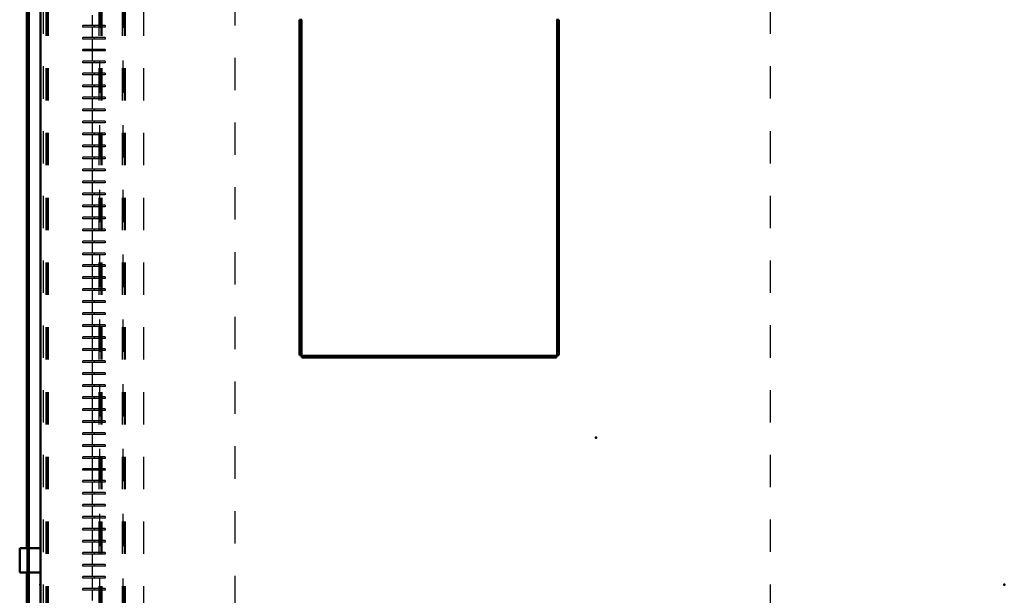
# Model space of a CAD drawing. Header units: inches. Extents: x -30.4 to 30.2, y -6.6 to 60.3.
# Tile 2 of 4: x -30.4 to 0, y 27 to 44.7. Entities that reach past the tile are written whole.
import ezdxf

# ---------------------------------------------------------------- set-up
doc = ezdxf.new("R2010")
doc.units = ezdxf.units.IN
doc.header["$MEASUREMENT"] = 0
doc.linetypes.add('Dashed', pattern=[2, 1, -1])
for name, color, linetype, lineweight in [('2d ConnectionPoints', 7, 'Continuous', 50), ('AM_0', 7, 'Continuous', 50), ('AM_4', 3, 'Continuous', 25), ('AM_9', 6, 'Dashed', 25)]:
    doc.layers.add(name, color=color, linetype=linetype, lineweight=lineweight)

msp = doc.modelspace()

# ---------------------------------------------------------------- linework, layer by layer
at = {"layer": '2d ConnectionPoints'}
for p in [(-12.607, 31.835), (-29.763, 27.3), (0, 27.3)]:
    msp.add_point(p, dxfattribs=at)
at = {"layer": 'AM_0'}
for p, q in [((-29.764, 53.572), (-29.764, 4.492)), ((-30.181, 53.25), (-30.181, 28.425)), ((-30.147, 53.25), (-30.147, 28.425)), ((-21.693, 44.747), (-21.76, 44.747)), ((-21.76, 44.747), (-21.76, 34.383)), ((-21.726, 44.747), (-21.726, 34.383)), ((-13.828, 44.747), (-13.76, 44.747)), ((-13.794, 44.747), (-13.794, 34.383)), ((-13.76, 44.747), (-13.76, 34.383)), ((-21.693, 34.383), (-21.76, 34.383)), ((-21.692, 34.315), (-21.692, 34.382)), ((-13.828, 34.383), (-13.76, 34.383)), ((-13.828, 34.315), (-13.828, 34.382)), ((-13.828, 34.349), (-21.692, 34.349)), ((-13.828, 34.315), (-21.692, 34.315)), ((-30.404, 28.425), (-29.764, 28.425)), ((-30.404, 28.425), (-30.404, 27.675)), ((-30.404, 27.675), (-29.764, 27.675)), ((-30.181, 27.675), (-30.181, 0)), ((-30.147, 27.675), (-30.147, 4.492))]:
    msp.add_line(p, q, dxfattribs=at)
at = {"layer": 'AM_4'}
for p, q in [((-30.113, 53.25), (-30.113, 28.425)), ((-21.693, 44.747), (-21.693, 34.383)), ((-13.827, 44.747), (-13.827, 34.383)), ((-13.828, 34.382), (-21.692, 34.382)), ((-30.113, 27.675), (-30.113, 4.492))]:
    msp.add_line(p, q, dxfattribs=at)
at = {"layer": 'AM_9'}
for p, q in [((-23.761, 53.573), (-23.761, 6)), ((-29.683, 53.308), (-29.683, 4.492)), ((-29.596, 53.25), (-29.596, 6)), ((-29.562, 53.25), (-29.562, 6)), ((-29.528, 53.25), (-29.528, 6)), ((-27.964, 53.25), (-27.964, 4.492)), ((-27.93, 4.492), (-27.93, 53.25)), ((-27.896, 53.25), (-27.896, 4.492)), ((-27.862, 53.25), (-27.862, 6)), ((-27.244, 53.25), (-27.244, 6)), ((-27.21, 4.492), (-27.21, 53.25)), ((-27.176, 53.25), (-27.176, 4.492)), ((-27.142, 53.25), (-27.142, 4.492)), ((-26.585, 53.25), (-26.585, 4.492)), ((-7.228, 53.31), (-7.228, 4.578)), ((-28.161, 44.891), (-28.161, 44.572)), ((-27.764, 44.572), (-28.449, 44.572)), ((-28.449, 44.521), (-28.449, 44.572)), ((-27.764, 44.521), (-28.449, 44.521)), ((-28.161, 44.521), (-28.161, 44.202)), ((-28.101, 44.572), (-28.101, 44.521)), ((-27.764, 44.572), (-27.764, 44.521)), ((-28.449, 44.151), (-28.449, 44.202)), ((-27.764, 44.202), (-28.449, 44.202)), ((-27.764, 44.151), (-28.449, 44.151)), ((-28.161, 44.151), (-28.161, 43.832)), ((-28.101, 44.202), (-28.101, 44.151)), ((-27.764, 44.202), (-27.764, 44.151)), ((-27.764, 43.832), (-28.449, 43.832)), ((-28.449, 43.781), (-28.449, 43.832)), ((-28.101, 43.832), (-28.101, 43.781)), ((-27.764, 43.832), (-27.764, 43.781)), ((-27.764, 43.781), (-28.449, 43.781)), ((-28.161, 43.781), (-28.161, 43.462)), ((-28.449, 43.411), (-28.449, 43.462)), ((-27.764, 43.462), (-28.449, 43.462)), ((-27.764, 43.411), (-28.449, 43.411)), ((-28.161, 43.411), (-28.161, 43.092)), ((-28.101, 43.462), (-28.101, 43.411)), ((-27.764, 43.462), (-27.764, 43.411)), ((-27.764, 43.092), (-28.449, 43.092)), ((-28.449, 43.041), (-28.449, 43.092)), ((-27.764, 43.041), (-28.449, 43.041)), ((-28.161, 43.041), (-28.161, 42.722)), ((-28.101, 43.092), (-28.101, 43.041)), ((-27.764, 43.092), (-27.764, 43.041)), ((-27.764, 42.722), (-28.449, 42.722)), ((-28.449, 42.671), (-28.449, 42.722)), ((-27.764, 42.671), (-28.449, 42.671)), ((-28.161, 42.671), (-28.161, 42.352)), ((-28.101, 42.722), (-28.101, 42.671)), ((-27.764, 42.722), (-27.764, 42.671)), ((-28.449, 42.301), (-28.449, 42.352)), ((-27.764, 42.352), (-28.449, 42.352)), ((-27.764, 42.301), (-28.449, 42.301)), ((-28.161, 42.301), (-28.161, 41.982)), ((-28.101, 42.352), (-28.101, 42.301)), ((-27.764, 42.352), (-27.764, 42.301)), ((-28.449, 41.931), (-28.449, 41.982)), ((-27.764, 41.982), (-28.449, 41.982)), ((-28.101, 41.982), (-28.101, 41.931)), ((-27.764, 41.982), (-27.764, 41.931)), ((-27.764, 41.931), (-28.449, 41.931)), ((-28.161, 41.931), (-28.161, 41.612)), ((-28.449, 41.561), (-28.449, 41.612)), ((-27.764, 41.612), (-28.449, 41.612)), ((-27.764, 41.561), (-28.449, 41.561)), ((-28.161, 41.561), (-28.161, 41.242)), ((-28.101, 41.612), (-28.101, 41.561)), ((-27.764, 41.612), (-27.764, 41.561)), ((-28.449, 41.191), (-28.449, 41.242)), ((-27.764, 41.242), (-28.449, 41.242)), ((-27.764, 41.191), (-28.449, 41.191)), ((-28.161, 41.191), (-28.161, 40.872)), ((-28.101, 41.242), (-28.101, 41.191)), ((-27.764, 41.242), (-27.764, 41.191)), ((-27.764, 40.872), (-28.449, 40.872)), ((-28.449, 40.821), (-28.449, 40.872)), ((-27.764, 40.821), (-28.449, 40.821)), ((-28.161, 40.821), (-28.161, 40.502)), ((-28.101, 40.872), (-28.101, 40.821)), ((-27.764, 40.872), (-27.764, 40.821)), ((-28.449, 40.451), (-28.449, 40.502)), ((-27.764, 40.502), (-28.449, 40.502)), ((-27.764, 40.451), (-28.449, 40.451)), ((-28.161, 40.451), (-28.161, 40.132)), ((-28.101, 40.502), (-28.101, 40.451)), ((-27.764, 40.502), (-27.764, 40.451)), ((-28.449, 40.081), (-28.449, 40.132)), ((-27.764, 40.132), (-28.449, 40.132)), ((-27.764, 40.081), (-28.449, 40.081)), ((-28.161, 40.081), (-28.161, 39.762)), ((-28.101, 40.132), (-28.101, 40.081)), ((-27.764, 40.132), (-27.764, 40.081)), ((-28.449, 39.711), (-28.449, 39.762)), ((-27.764, 39.762), (-28.449, 39.762)), ((-27.764, 39.711), (-28.449, 39.711)), ((-28.161, 39.711), (-28.161, 39.392)), ((-28.101, 39.762), (-28.101, 39.711)), ((-27.764, 39.762), (-27.764, 39.711)), ((-28.449, 39.341), (-28.449, 39.392)), ((-27.764, 39.392), (-28.449, 39.392)), ((-27.764, 39.341), (-28.449, 39.341)), ((-28.161, 39.341), (-28.161, 39.022)), ((-28.101, 39.392), (-28.101, 39.341)), ((-27.764, 39.392), (-27.764, 39.341)), ((-27.764, 39.022), (-28.449, 39.022)), ((-28.449, 38.971), (-28.449, 39.022)), ((-27.764, 38.971), (-28.449, 38.971)), ((-28.161, 38.971), (-28.161, 38.652)), ((-28.101, 39.022), (-28.101, 38.971)), ((-27.764, 39.022), (-27.764, 38.971)), ((-27.764, 38.652), (-28.449, 38.652)), ((-28.449, 38.601), (-28.449, 38.652)), ((-28.101, 38.652), (-28.101, 38.601)), ((-27.764, 38.652), (-27.764, 38.601)), ((-27.764, 38.601), (-28.449, 38.601)), ((-28.161, 38.601), (-28.161, 38.282)), ((-27.764, 38.282), (-28.449, 38.282)), ((-28.449, 38.231), (-28.449, 38.282)), ((-27.764, 38.231), (-28.449, 38.231)), ((-28.161, 38.231), (-28.161, 37.912)), ((-28.101, 38.282), (-28.101, 38.231)), ((-27.764, 38.282), (-27.764, 38.231)), ((-27.764, 37.912), (-28.449, 37.912)), ((-28.449, 37.861), (-28.449, 37.912)), ((-27.764, 37.861), (-28.449, 37.861)), ((-28.161, 37.861), (-28.161, 37.542)), ((-28.101, 37.912), (-28.101, 37.861)), ((-27.764, 37.912), (-27.764, 37.861)), ((-28.449, 37.491), (-28.449, 37.542)), ((-27.764, 37.542), (-28.449, 37.542)), ((-27.764, 37.491), (-28.449, 37.491)), ((-28.161, 37.491), (-28.161, 37.172)), ((-28.101, 37.542), (-28.101, 37.491)), ((-27.764, 37.542), (-27.764, 37.491)), ((-28.449, 37.121), (-28.449, 37.172)), ((-27.764, 37.172), (-28.449, 37.172)), ((-27.764, 37.121), (-28.449, 37.121)), ((-28.161, 37.121), (-28.161, 36.802)), ((-28.101, 37.172), (-28.101, 37.121)), ((-27.764, 37.172), (-27.764, 37.121)), ((-27.764, 36.802), (-28.449, 36.802)), ((-28.449, 36.751), (-28.449, 36.802)), ((-28.101, 36.802), (-28.101, 36.751)), ((-27.764, 36.802), (-27.764, 36.751)), ((-27.764, 36.751), (-28.449, 36.751)), ((-28.161, 36.751), (-28.161, 36.432)), ((-27.764, 36.432), (-28.449, 36.432)), ((-28.449, 36.381), (-28.449, 36.432)), ((-27.764, 36.381), (-28.449, 36.381)), ((-28.161, 36.381), (-28.161, 36.062)), ((-28.101, 36.432), (-28.101, 36.381)), ((-27.764, 36.432), (-27.764, 36.381)), ((-28.449, 36.011), (-28.449, 36.062)), ((-27.764, 36.062), (-28.449, 36.062)), ((-27.764, 36.011), (-28.449, 36.011)), ((-28.161, 36.011), (-28.161, 35.692)), ((-28.101, 36.062), (-28.101, 36.011)), ((-27.764, 36.062), (-27.764, 36.011)), ((-28.449, 35.641), (-28.449, 35.692)), ((-27.764, 35.692), (-28.449, 35.692)), ((-27.764, 35.641), (-28.449, 35.641)), ((-28.161, 35.641), (-28.161, 35.322)), ((-28.101, 35.692), (-28.101, 35.641)), ((-27.764, 35.692), (-27.764, 35.641)), ((-28.449, 35.271), (-28.449, 35.322)), ((-27.764, 35.322), (-28.449, 35.322)), ((-27.764, 35.271), (-28.449, 35.271)), ((-28.161, 35.271), (-28.161, 34.952)), ((-28.101, 35.322), (-28.101, 35.271)), ((-27.764, 35.322), (-27.764, 35.271)), ((-28.449, 34.901), (-28.449, 34.952)), ((-27.764, 34.952), (-28.449, 34.952)), ((-27.764, 34.901), (-28.449, 34.901)), ((-28.161, 34.901), (-28.161, 34.582)), ((-28.101, 34.952), (-28.101, 34.901)), ((-27.764, 34.952), (-27.764, 34.901)), ((-28.449, 34.531), (-28.449, 34.582)), ((-27.764, 34.582), (-28.449, 34.582)), ((-27.764, 34.531), (-28.449, 34.531)), ((-28.161, 34.531), (-28.161, 34.212)), ((-28.101, 34.582), (-28.101, 34.531)), ((-27.764, 34.582), (-27.764, 34.531)), ((-28.449, 34.161), (-28.449, 34.212)), ((-27.764, 34.212), (-28.449, 34.212)), ((-27.764, 34.161), (-28.449, 34.161)), ((-28.161, 34.161), (-28.161, 33.842)), ((-28.101, 34.212), (-28.101, 34.161)), ((-27.764, 34.212), (-27.764, 34.161)), ((-27.764, 33.842), (-28.449, 33.842)), ((-28.449, 33.791), (-28.449, 33.842)), ((-27.764, 33.791), (-28.449, 33.791)), ((-28.161, 33.791), (-28.161, 33.472)), ((-28.101, 33.842), (-28.101, 33.791)), ((-27.764, 33.842), (-27.764, 33.791)), ((-28.449, 33.421), (-28.449, 33.472)), ((-27.764, 33.472), (-28.449, 33.472)), ((-28.101, 33.472), (-28.101, 33.421)), ((-27.764, 33.472), (-27.764, 33.421)), ((-27.764, 33.421), (-28.449, 33.421)), ((-28.161, 33.421), (-28.161, 33.102)), ((-27.764, 33.102), (-28.449, 33.102)), ((-28.449, 33.051), (-28.449, 33.102)), ((-27.764, 33.051), (-28.449, 33.051)), ((-28.161, 33.051), (-28.161, 32.732)), ((-28.101, 33.102), (-28.101, 33.051)), ((-27.764, 33.102), (-27.764, 33.051)), ((-28.449, 32.681), (-28.449, 32.732)), ((-27.764, 32.732), (-28.449, 32.732)), ((-27.764, 32.681), (-28.449, 32.681)), ((-28.161, 32.681), (-28.161, 32.362)), ((-28.101, 32.732), (-28.101, 32.681)), ((-27.764, 32.732), (-27.764, 32.681)), ((-28.449, 32.311), (-28.449, 32.362)), ((-27.764, 32.362), (-28.449, 32.362)), ((-27.764, 32.311), (-28.449, 32.311)), ((-28.161, 32.311), (-28.161, 31.992)), ((-28.101, 32.362), (-28.101, 32.311)), ((-27.764, 32.362), (-27.764, 32.311)), ((-28.449, 31.941), (-28.449, 31.992)), ((-27.764, 31.992), (-28.449, 31.992)), ((-27.764, 31.941), (-28.449, 31.941)), ((-28.161, 31.941), (-28.161, 31.622)), ((-28.101, 31.992), (-28.101, 31.941)), ((-27.764, 31.992), (-27.764, 31.941)), ((-27.764, 31.622), (-28.449, 31.622)), ((-28.449, 31.571), (-28.449, 31.622)), ((-28.101, 31.622), (-28.101, 31.571)), ((-27.764, 31.622), (-27.764, 31.571)), ((-27.764, 31.571), (-28.449, 31.571)), ((-28.161, 31.571), (-28.161, 31.252)), ((-28.449, 31.201), (-28.449, 31.252)), ((-27.764, 31.252), (-28.449, 31.252)), ((-27.764, 31.201), (-28.449, 31.201)), ((-28.161, 31.201), (-28.161, 30.882)), ((-28.101, 31.252), (-28.101, 31.201)), ((-27.764, 31.252), (-27.764, 31.201)), ((-28.449, 30.831), (-28.449, 30.882)), ((-27.764, 30.882), (-28.449, 30.882)), ((-27.764, 30.831), (-28.449, 30.831)), ((-28.161, 30.831), (-28.161, 30.512)), ((-28.101, 30.882), (-28.101, 30.831)), ((-27.764, 30.882), (-27.764, 30.831)), ((-28.449, 30.461), (-28.449, 30.512)), ((-27.764, 30.512), (-28.449, 30.512)), ((-27.764, 30.461), (-28.449, 30.461)), ((-28.161, 30.461), (-28.161, 30.142)), ((-28.101, 30.512), (-28.101, 30.461)), ((-27.764, 30.512), (-27.764, 30.461)), ((-27.764, 30.142), (-28.449, 30.142)), ((-28.449, 30.091), (-28.449, 30.142)), ((-28.101, 30.142), (-28.101, 30.091)), ((-27.764, 30.142), (-27.764, 30.091)), ((-27.764, 30.091), (-28.449, 30.091)), ((-28.161, 30.091), (-28.161, 29.772)), ((-28.449, 29.721), (-28.449, 29.772)), ((-27.764, 29.772), (-28.449, 29.772)), ((-27.764, 29.721), (-28.449, 29.721)), ((-28.161, 29.721), (-28.161, 29.402)), ((-28.101, 29.772), (-28.101, 29.721)), ((-27.764, 29.772), (-27.764, 29.721)), ((-28.449, 29.351), (-28.449, 29.402)), ((-27.764, 29.402), (-28.449, 29.402)), ((-27.764, 29.351), (-28.449, 29.351)), ((-28.161, 29.351), (-28.161, 29.032)), ((-28.101, 29.402), (-28.101, 29.351)), ((-27.764, 29.402), (-27.764, 29.351)), ((-27.764, 29.032), (-28.449, 29.032)), ((-28.449, 28.981), (-28.449, 29.032)), ((-27.764, 28.981), (-28.449, 28.981)), ((-28.161, 28.981), (-28.161, 28.662)), ((-28.101, 29.032), (-28.101, 28.981)), ((-27.764, 29.032), (-27.764, 28.981)), ((-28.449, 28.611), (-28.449, 28.662)), ((-27.764, 28.662), (-28.449, 28.662)), ((-27.764, 28.611), (-28.449, 28.611)), ((-28.161, 28.611), (-28.161, 28.292)), ((-28.101, 28.662), (-28.101, 28.611)), ((-27.764, 28.662), (-27.764, 28.611)), ((-30.181, 28.425), (-30.181, 27.675)), ((-30.147, 28.425), (-30.147, 27.675)), ((-30.113, 28.425), (-30.113, 27.675)), ((-28.449, 28.241), (-28.449, 28.292)), ((-27.764, 28.292), (-28.449, 28.292)), ((-28.101, 28.292), (-28.101, 28.241)), ((-27.764, 28.292), (-27.764, 28.241)), ((-27.764, 28.241), (-28.449, 28.241)), ((-28.161, 28.241), (-28.161, 27.922)), ((-27.764, 27.922), (-28.449, 27.922)), ((-28.449, 27.871), (-28.449, 27.922)), ((-27.764, 27.871), (-28.449, 27.871)), ((-28.161, 27.871), (-28.161, 27.552)), ((-28.101, 27.922), (-28.101, 27.871)), ((-27.764, 27.922), (-27.764, 27.871)), ((-27.764, 27.552), (-28.449, 27.552)), ((-28.449, 27.501), (-28.449, 27.552)), ((-27.764, 27.501), (-28.449, 27.501)), ((-28.161, 27.501), (-28.161, 27.182)), ((-28.101, 27.552), (-28.101, 27.501)), ((-27.764, 27.552), (-27.764, 27.501)), ((-28.449, 27.131), (-28.449, 27.182)), ((-27.764, 27.182), (-28.449, 27.182)), ((-27.764, 27.131), (-28.449, 27.131)), ((-28.161, 27.131), (-28.161, 26.812)), ((-28.101, 27.182), (-28.101, 27.131)), ((-27.764, 27.182), (-27.764, 27.131))]:
    msp.add_line(p, q, dxfattribs=at)

doc.saveas('drawing.dxf')
